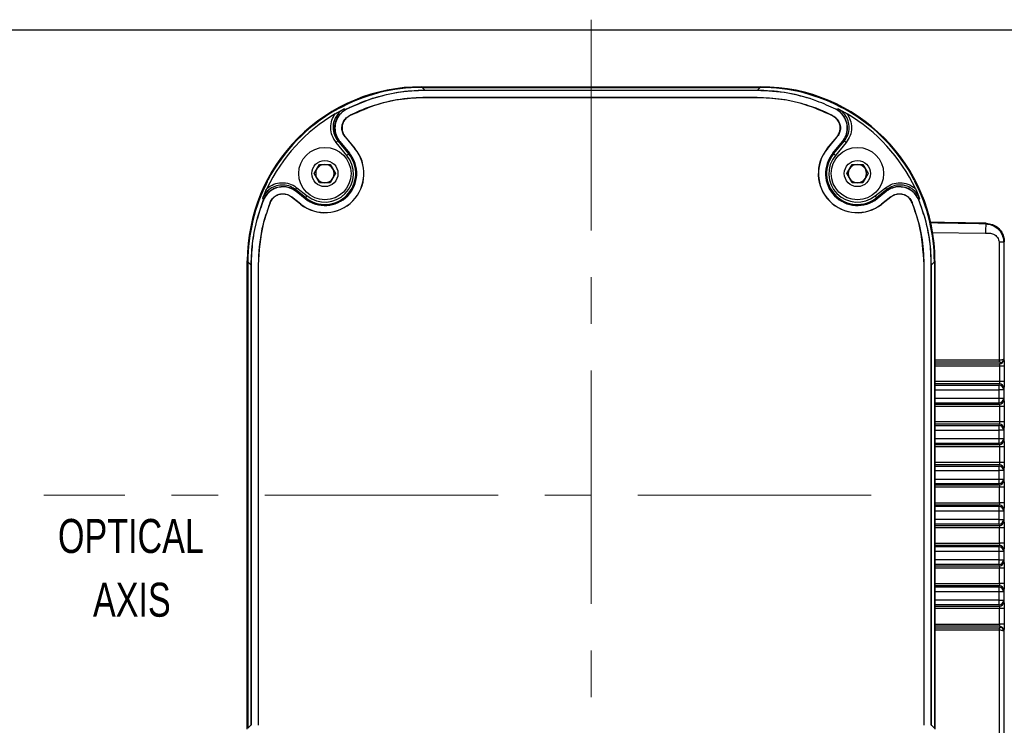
# Model space of a CAD drawing. Header units: millimetres. Extents: x 10 to 272, y 8 to 208.
# Tile 43 of 55: x 56 to 110, y 170 to 208. Entities that reach past the tile are written whole.
import ezdxf

# ---------------------------------------------------------------- set-up
doc = ezdxf.new("R2010")
doc.units = ezdxf.units.MM
doc.linetypes.add('CENTERX2', pattern=[20.32, 12.7, -2.54, 2.54, -2.54])
doc.styles.add('SLDTEXTSTYLE0', font='TXT', dxfattribs={"width": 0.75})
doc.styles.add('SLDTEXTSTYLE1', font='TXT', dxfattribs={"width": 0.605})
doc.dimstyles.new('SLDDIMSTYLE1', dxfattribs={"dimtxt": 2.054655, "dimasz": 3, "dimexe": 0, "dimexo": 0.0625, "dimgap": 0.513664, "dimtad": 0, "dimtih": 1, "dimtoh": 1, "dimlfac": 2, "dimrnd": 1e-09, "dimzin": 12, "dimdsep": 46, "dimtxsty": 'SLDTEXTSTYLE1', "dimsah": 1, "dimcen": 0.09, "dimadec": 0, "dimazin": 3, "dimtfac": 1, "dimtofl": 0, "dimtmove": 0, "dimatfit": 3, "dimfxl": 1, "dimfrac": 2, "dimtolj": 1, "dimtzin": 12, "dimarcsym": 0})

# ---------------------------------------------------------------- blocks, each defined once
blk = doc.blocks.new('SW_NOTE_5')
at = {"color": 0, "linetype": 'Continuous', "lineweight": 0, "char_height": 1.8521, "attachment_point": 2, "style": 'SLDTEXTSTYLE0'}
for s, insert in [('OPTICAL', (5.006, 2.387)), ('AXIS', (5.056, -1.082))]:
    blk.add_mtext(s, dxfattribs=dict(at, insert=insert))
blk = doc.blocks.new('_D_11')
at = {"color": 7, "linetype": 'Continuous', "lineweight": 18}
for p, q in [((55.621, 182.37), (45.602, 182.37)), ((47.102, 182.37), (47.102, 173.712)), ((47.886, 173.242), (47.181, 173.242)), ((47.181, 173.242), (47.181, 170.087)), ((53.374, 173.242), (54.08, 173.242)), ((54.08, 173.242), (54.08, 170.087)), ((47.181, 170.087), (47.886, 170.087)), ((54.08, 170.087), (53.374, 170.087)), ((47.102, 160.147), (47.102, 169.616)), ((76.169, 160.147), (45.602, 160.147))]:
    blk.add_line(p, q, dxfattribs=at)
for points in [[(47.102, 182.37), (46.594, 179.37), (47.61, 179.37)], [(47.102, 160.147), (47.61, 163.147), (46.594, 163.147)]]:
    blk.add_solid(points, dxfattribs=at)
at = {"color": 7, "linetype": 'Continuous', "lineweight": 18, "char_height": 2.1167, "attachment_point": 1, "style": 'SLDTEXTSTYLE1'}
for s, insert in [('44.45', (39.42, 172.815)), ('1.75', (47.886, 172.815))]:
    blk.add_mtext(s, dxfattribs=dict(at, insert=insert))

msp = doc.modelspace()

# ---------------------------------------------------------------- linework, layer by layer
at = {"color": 7, "linetype": 'CENTERX2', "lineweight": 18}
for p, q in [((87.4138, 156.1328), (87.4138, 208.2466)), ((102.6693, 182.3704), (57.621, 182.3704))]:
    msp.add_line(p, q, dxfattribs=at)
at = {"color": 7, "linetype": 'Continuous', "lineweight": 25}
for p, q in [((10.0878, 207.6921), (270.0878, 207.6921)), ((78.1693, 204.5942), (96.6693, 204.5942)), ((78.2222, 204.5617), (78.3837, 204.4002)), ((78.2222, 204.5617), (96.6163, 204.5617)), ((78.3837, 204.3932), (78.3837, 204.4002)), ((96.4548, 204.4002), (78.3837, 204.4002)), ((96.4548, 204.3932), (78.3837, 204.3932)), ((96.4548, 204.4002), (96.6163, 204.5617)), ((96.4548, 204.3932), (96.4548, 204.4002)), ((75.4903, 203.949), (74.0867, 203.3729)), ((78.3837, 204.0072), (78.3837, 204.0002)), ((96.4548, 204.0072), (78.3837, 204.0072)), ((96.4548, 204.0002), (78.3837, 204.0002)), ((96.4548, 204.0072), (96.4548, 204.0002)), ((73.5254, 203.3331), (73.6115, 203.3678)), ((73.9887, 203.3996), (74.0858, 203.3721)), ((74.0858, 203.3721), (74.0867, 203.3729)), ((100.7518, 203.3729), (100.7527, 203.3721)), ((100.7527, 203.3721), (100.8499, 203.3996)), ((101.227, 203.3678), (101.3131, 203.3331)), ((73.7211, 201.6143), (73.6301, 201.6445)), ((73.6301, 201.6445), (74.2123, 200.9418)), ((73.7216, 201.6137), (73.7211, 201.6143)), ((74.2514, 200.9742), (73.7216, 201.6137)), ((73.7325, 201.6114), (74.2568, 200.9787)), ((74.0185, 201.8713), (74.554, 201.225)), ((74.0295, 201.869), (74.5594, 201.2294)), ((100.2791, 201.2294), (100.8093, 201.8693)), ((100.2845, 201.225), (100.8203, 201.8716)), ((100.5818, 200.9787), (101.106, 201.6114)), ((101.117, 201.6137), (100.5871, 200.9742)), ((100.6262, 200.9418), (101.2085, 201.6445)), ((101.1175, 201.6143), (101.117, 201.6137)), ((101.2085, 201.6445), (101.1175, 201.6143)), ((74.1161, 200.8621), (73.5339, 201.5648)), ((74.554, 201.225), (74.5594, 201.2294)), ((100.2845, 201.225), (100.2791, 201.2294)), ((101.3047, 201.5648), (100.7224, 200.8621)), ((74.2514, 200.9742), (74.2123, 200.9418)), ((74.2568, 200.9787), (74.2514, 200.9742)), ((100.5818, 200.9787), (100.5871, 200.9742)), ((100.6262, 200.9418), (100.5871, 200.9742)), ((72.3419, 199.8704), (72.6306, 200.3704)), ((72.6306, 200.3704), (73.2079, 200.3704)), ((73.2079, 200.3704), (73.4966, 199.8704)), ((101.3419, 199.8704), (101.6306, 200.3704)), ((101.6306, 200.3704), (102.2079, 200.3704)), ((102.2079, 200.3704), (102.4966, 199.8704)), ((69.7854, 199.4233), (69.8205, 199.5159)), ((72.6306, 199.3704), (72.3419, 199.8704)), ((73.4966, 199.8704), (73.2079, 199.3704)), ((101.6306, 199.3704), (101.3419, 199.8704)), ((102.4966, 199.8704), (102.2079, 199.3704)), ((105.0181, 199.5159), (105.0532, 199.4233)), ((71.3144, 198.999), (71.3487, 198.9072)), ((71.8772, 198.5536), (71.3144, 198.999)), ((71.3919, 199.097), (71.9548, 198.6516)), ((73.2079, 199.3704), (72.6306, 199.3704)), ((102.2079, 199.3704), (101.6306, 199.3704)), ((102.8838, 198.6516), (103.4466, 199.097)), ((103.5241, 198.999), (102.9613, 198.5536)), ((103.4899, 198.9072), (103.5241, 198.999)), ((69.568, 198.4319), (69.233, 197.4377)), ((69.5686, 198.433), (69.5365, 198.5309)), ((69.568, 198.4319), (69.5686, 198.433)), ((71.6018, 198.2056), (71.0978, 198.6045)), ((71.5975, 198.2001), (71.1008, 198.5932)), ((71.3487, 198.9072), (71.3493, 198.9067)), ((71.3493, 198.9067), (71.8457, 198.5138)), ((71.8414, 198.5083), (71.3523, 198.8954)), ((71.8414, 198.5083), (71.8457, 198.5138)), ((71.8772, 198.5536), (71.8457, 198.5138)), ((102.9928, 198.5138), (102.9613, 198.5536)), ((102.9928, 198.5138), (103.4893, 198.9067)), ((102.9971, 198.5083), (102.9928, 198.5138)), ((103.4863, 198.8954), (102.9971, 198.5083)), ((103.7406, 198.6043), (103.2367, 198.2056)), ((103.7375, 198.5931), (103.241, 198.2001)), ((103.4893, 198.9067), (103.4899, 198.9072)), ((105.302, 198.5309), (105.27, 198.433)), ((105.27, 198.433), (105.2706, 198.4319)), ((105.6056, 197.4377), (105.2706, 198.4319)), ((71.6018, 198.2056), (71.5975, 198.2001)), ((103.2367, 198.2056), (103.241, 198.2001)), ((108.938, 197.1625), (108.9078, 197.133)), ((105.9799, 196.6644), (108.8986, 196.6332)), ((109.6349, 196.1291), (109.6349, 189.7254)), ((109.8849, 196.1291), (109.6349, 196.1291)), ((109.9193, 196.1629), (109.8849, 196.1291)), ((109.8849, 196.1291), (109.8849, 189.7647)), ((68.6955, 169.6204), (68.6955, 195.1204)), ((68.8895, 194.906), (68.728, 195.0675)), ((68.728, 195.0675), (68.728, 169.6734)), ((68.8965, 194.906), (68.8895, 194.906)), ((68.8895, 194.906), (68.8895, 169.8349)), ((68.8965, 194.906), (68.8965, 169.8349)), ((69.2825, 194.906), (69.2895, 194.906)), ((69.2825, 194.906), (69.2825, 169.8349)), ((69.2895, 194.906), (69.2895, 169.8349)), ((105.556, 194.906), (105.549, 194.906)), ((105.549, 169.8349), (105.549, 194.906)), ((105.556, 169.8349), (105.556, 194.906)), ((105.9421, 194.906), (105.949, 194.906)), ((105.9421, 169.8349), (105.9421, 194.906)), ((106.1105, 195.0675), (105.949, 194.906)), ((105.949, 169.8349), (105.949, 194.906)), ((106.1105, 195.0675), (106.1105, 169.6734)), ((106.1431, 195.1204), (106.1431, 169.6204)), ((106.1431, 189.7254), (109.6349, 189.7254)), ((109.6349, 189.6009), (106.1431, 189.6009)), ((106.1431, 189.518), (109.6495, 189.518)), ((109.6554, 189.3935), (106.1431, 189.3935)), ((109.6349, 189.7254), (109.6349, 189.6009)), ((109.7099, 189.5904), (109.6495, 189.518)), ((109.9054, 189.3935), (109.6554, 189.3935)), ((109.6554, 189.3935), (109.6554, 188.5474)), ((109.8849, 189.7647), (109.8994, 189.7671)), ((109.9054, 189.3935), (109.9054, 188.5474)), ((109.6554, 188.5474), (106.1431, 188.5474)), ((109.6495, 188.4229), (106.1431, 188.4229)), ((106.1431, 188.35), (109.6349, 188.35)), ((109.6349, 188.35), (109.6495, 188.4229)), ((109.6349, 188.101), (109.6349, 188.35)), ((109.9054, 188.5474), (109.6554, 188.5474)), ((106.1431, 188.101), (109.6349, 188.101)), ((109.6349, 187.6399), (109.6349, 188.101)), ((109.8849, 188.101), (109.6349, 188.101)), ((109.8994, 188.1738), (109.8849, 188.101)), ((109.8849, 188.101), (109.8849, 187.6399)), ((106.1431, 187.6399), (109.6349, 187.6399)), ((106.1431, 187.3909), (109.6349, 187.3909)), ((106.1431, 187.318), (109.6495, 187.318)), ((109.6554, 187.1935), (106.1431, 187.1935)), ((109.6349, 187.3909), (109.6349, 187.6399)), ((109.6349, 187.6399), (109.8849, 187.6399)), ((109.6495, 187.318), (109.6349, 187.3909)), ((109.9054, 187.1935), (109.6554, 187.1935)), ((109.6554, 187.1935), (109.6554, 186.3474)), ((109.8849, 187.6399), (109.8994, 187.5671)), ((109.9054, 187.1935), (109.9054, 186.3474)), ((109.6554, 186.3474), (106.1431, 186.3474)), ((109.6495, 186.2229), (106.1431, 186.2229)), ((106.1431, 186.15), (109.6349, 186.15)), ((109.6349, 186.15), (109.6495, 186.2229)), ((109.6349, 185.901), (109.6349, 186.15)), ((109.9054, 186.3474), (109.6554, 186.3474)), ((106.1431, 185.901), (109.6349, 185.901)), ((109.6349, 185.4399), (109.6349, 185.901)), ((109.8849, 185.901), (109.6349, 185.901)), ((109.8994, 185.9738), (109.8849, 185.901)), ((109.8849, 185.901), (109.8849, 185.4399)), ((106.1431, 185.4399), (109.6349, 185.4399)), ((106.1431, 185.1909), (109.6349, 185.1909)), ((106.1431, 185.118), (109.6495, 185.118)), ((109.6554, 184.9935), (106.1431, 184.9935)), ((109.6349, 185.1909), (109.6349, 185.4399)), ((109.6349, 185.4399), (109.8849, 185.4399)), ((109.6495, 185.118), (109.6349, 185.1909)), ((109.9054, 184.9935), (109.6554, 184.9935)), ((109.6554, 184.9935), (109.6554, 184.1474)), ((109.8849, 185.4399), (109.8994, 185.3671)), ((109.9054, 184.9935), (109.9054, 184.1474)), ((109.6554, 184.1474), (106.1431, 184.1474)), ((109.6495, 184.0229), (106.1431, 184.0229)), ((106.1431, 183.95), (109.6349, 183.95)), ((109.6349, 183.95), (109.6495, 184.0229)), ((109.6349, 183.701), (109.6349, 183.95)), ((109.9054, 184.1474), (109.6554, 184.1474)), ((106.1431, 183.701), (109.6349, 183.701)), ((109.6349, 183.2399), (109.6349, 183.701)), ((109.8849, 183.701), (109.6349, 183.701)), ((109.8994, 183.7738), (109.8849, 183.701)), ((109.8849, 183.701), (109.8849, 183.2399)), ((106.1431, 183.2399), (109.6349, 183.2399)), ((106.1431, 182.9909), (109.6349, 182.9909)), ((106.1431, 182.918), (109.6495, 182.918)), ((109.6349, 182.9909), (109.6349, 183.2399)), ((109.6349, 183.2399), (109.8849, 183.2399)), ((109.6495, 182.918), (109.6349, 182.9909)), ((109.8849, 183.2399), (109.8994, 183.1671)), ((109.6554, 182.7935), (106.1431, 182.7935)), ((109.9054, 182.7935), (109.6554, 182.7935)), ((109.6554, 181.9474), (109.6554, 182.7935)), ((109.9054, 182.7935), (109.9054, 181.9474)), ((106.1431, 181.9474), (109.6554, 181.9474)), ((109.6495, 181.8229), (106.1431, 181.8229)), ((109.6349, 181.75), (109.6495, 181.8229)), ((109.9054, 181.9474), (109.6554, 181.9474)), ((109.6349, 181.75), (106.1431, 181.75)), ((109.6349, 181.501), (106.1431, 181.501)), ((109.6349, 181.501), (109.6349, 181.75)), ((109.6349, 181.0399), (109.6349, 181.501)), ((109.8849, 181.501), (109.6349, 181.501)), ((109.8994, 181.5738), (109.8849, 181.501)), ((109.8849, 181.501), (109.8849, 181.0399)), ((109.6349, 181.0399), (106.1431, 181.0399)), ((109.6349, 180.7909), (106.1431, 180.7909)), ((106.1431, 180.718), (109.6495, 180.718)), ((109.6349, 180.7909), (109.6349, 181.0399)), ((109.6349, 181.0399), (109.8849, 181.0399)), ((109.6495, 180.718), (109.6349, 180.7909)), ((109.8849, 181.0399), (109.8994, 180.9671)), ((109.6554, 180.5935), (106.1431, 180.5935)), ((109.9054, 180.5935), (109.6554, 180.5935)), ((109.6554, 179.7474), (109.6554, 180.5935)), ((109.9054, 180.5935), (109.9054, 179.7474)), ((106.1431, 179.7474), (109.6554, 179.7474)), ((109.9054, 179.7474), (109.6554, 179.7474)), ((109.6495, 179.6229), (106.1431, 179.6229)), ((109.6349, 179.55), (106.1431, 179.55)), ((109.6349, 179.301), (106.1431, 179.301)), ((109.6349, 179.55), (109.6495, 179.6229)), ((109.6349, 179.301), (109.6349, 179.55)), ((109.6349, 178.8399), (109.6349, 179.301)), ((109.8849, 179.301), (109.6349, 179.301)), ((109.8994, 179.3738), (109.8849, 179.301)), ((109.8849, 179.301), (109.8849, 178.8399)), ((109.6349, 178.8399), (106.1431, 178.8399)), ((109.6349, 178.5909), (106.1431, 178.5909)), ((109.6349, 178.5909), (109.6349, 178.8399)), ((109.6349, 178.8399), (109.8849, 178.8399)), ((109.6495, 178.518), (109.6349, 178.5909)), ((109.8849, 178.8399), (109.8994, 178.7671)), ((106.1431, 178.518), (109.6495, 178.518)), ((109.6554, 178.3935), (106.1431, 178.3935)), ((109.9054, 178.3935), (109.6554, 178.3935)), ((109.6554, 177.5474), (109.6554, 178.3935)), ((109.9054, 178.3935), (109.9054, 177.5474)), ((106.1431, 177.5474), (109.6554, 177.5474)), ((109.9054, 177.5474), (109.6554, 177.5474)), ((109.6495, 177.4229), (106.1431, 177.4229)), ((109.6349, 177.35), (106.1431, 177.35)), ((109.6349, 177.101), (106.1431, 177.101)), ((109.6349, 177.35), (109.6495, 177.4229)), ((109.6349, 177.101), (109.6349, 177.35)), ((109.6349, 176.6399), (109.6349, 177.101)), ((109.8849, 177.101), (109.6349, 177.101)), ((109.8994, 177.1738), (109.8849, 177.101)), ((109.8849, 177.101), (109.8849, 176.6399)), ((109.6349, 176.6399), (106.1431, 176.6399)), ((109.6349, 176.3909), (109.6349, 176.6399)), ((109.6349, 176.6399), (109.8849, 176.6399)), ((109.8849, 176.6399), (109.8994, 176.5671)), ((109.6349, 176.3909), (106.1431, 176.3909)), ((106.1431, 176.318), (109.6495, 176.318)), ((109.6554, 176.1935), (106.1431, 176.1935)), ((109.6495, 176.318), (109.6349, 176.3909)), ((109.9054, 176.1935), (109.6554, 176.1935)), ((109.6554, 175.3474), (109.6554, 176.1935)), ((109.9054, 176.1935), (109.9054, 175.3474)), ((106.1431, 175.3474), (109.6554, 175.3474)), ((109.9054, 175.3474), (109.6554, 175.3474)), ((109.6495, 175.2229), (106.1431, 175.2229)), ((106.1431, 175.14), (109.6349, 175.14)), ((109.6349, 175.0155), (106.1431, 175.0155)), ((109.6349, 175.14), (109.6349, 175.0155)), ((109.6349, 175.0155), (109.6349, 168.6118)), ((109.6495, 175.2229), (109.7099, 175.1505)), ((109.8849, 174.9761), (109.8849, 168.6118)), ((109.8994, 174.9738), (109.8849, 174.9761)), ((68.728, 169.6734), (68.8895, 169.8349)), ((68.8965, 169.8349), (68.8895, 169.8349)), ((69.2825, 169.8349), (69.2895, 169.8349)), ((105.556, 169.8349), (105.549, 169.8349)), ((105.9421, 169.8349), (105.949, 169.8349)), ((105.949, 169.8349), (106.1105, 169.6734))]:
    msp.add_line(p, q, dxfattribs=at)
at = {"color": 7, "linetype": 'Continuous', "lineweight": 25, "flags": 128}
for points in [[(74.2561, 203.0181), (74.2619, 203.0172), (74.2655, 203.0166), (74.2677, 203.0162)], [(73.6301, 201.6445), (73.6277, 201.6425), (73.6218, 201.6377), (73.6127, 201.6301), (73.6007, 201.6202), (73.5863, 201.6082), (73.5699, 201.5947), (73.5522, 201.58), (73.5339, 201.5648)], [(101.2085, 201.6445), (101.2109, 201.6425), (101.2168, 201.6377), (101.2258, 201.6301), (101.2378, 201.6202), (101.2523, 201.6082), (101.2686, 201.5947), (101.2863, 201.58), (101.3047, 201.5648)], [(74.2123, 200.9418), (74.2099, 200.9398), (74.204, 200.935), (74.195, 200.9274), (74.183, 200.9175), (74.1685, 200.9055), (74.1522, 200.892), (74.1345, 200.8773), (74.1161, 200.8621)], [(100.6262, 200.9418), (100.6287, 200.9398), (100.6345, 200.935), (100.6436, 200.9274), (100.6556, 200.9175), (100.67, 200.9055), (100.6864, 200.892), (100.7041, 200.8773), (100.7224, 200.8621)], [(71.3144, 198.999), (71.3164, 199.0015), (71.3211, 199.0075), (71.3284, 199.0167), (71.3381, 199.0289), (71.3497, 199.0436), (71.3629, 199.0603), (71.3771, 199.0783), (71.3919, 199.097)], [(103.5241, 198.999), (103.5222, 199.0015), (103.5175, 199.0075), (103.5102, 199.0167), (103.5005, 199.0289), (103.4889, 199.0436), (103.4757, 199.0603), (103.4614, 199.0783), (103.4466, 199.097)], [(71.8772, 198.5536), (71.8792, 198.5561), (71.8839, 198.5621), (71.8912, 198.5713), (71.9009, 198.5835), (71.9125, 198.5982), (71.9257, 198.6149), (71.94, 198.6329), (71.9548, 198.6516)], [(102.9613, 198.5536), (102.9594, 198.5561), (102.9546, 198.5621), (102.9473, 198.5713), (102.9377, 198.5835), (102.926, 198.5982), (102.9128, 198.6149), (102.8986, 198.6329), (102.8838, 198.6516)], [(108.9078, 197.133), (108.9076, 197.1219), (108.9071, 197.0925), (108.9062, 197.0458), (108.9051, 196.9836), (108.9037, 196.9082), (108.9021, 196.8225), (108.9004, 196.7296), (108.8986, 196.6332)]]:
    msp.add_lwpolyline(points, dxfattribs=at)
at = {"color": 7, "linetype": 'Continuous', "lineweight": 25}
for centre, radius in [((72.9193, 199.8704), 1.425), ((101.9193, 199.8704), 1.425), ((72.9193, 199.8704), 0.7125), ((101.9193, 199.8704), 0.7125)]:
    msp.add_circle(centre, radius, dxfattribs=at)
for centre, radius, start, end in [((78.1693, 195.1204), 9.4738, 90, 180.00001), ((78.2215, 195.0642), 9.4975, 89.9959, 119.03815), ((96.617, 195.0642), 9.4975, 60.96185, 90.0041), ((96.6693, 195.1204), 9.4738, 359.99999, 89.99999), ((78.2091, 195.0806), 9.489, 119.57677, 152.1332), ((96.6295, 195.0806), 9.489, 27.8668, 60.42321), ((78.3244, 194.9653), 9.4891, 120.67375, 154.4449), ((96.5141, 194.9653), 9.4891, 25.55509, 59.32624), ((72.9193, 199.8704), 2.13, 231.64415, 39.64418), ((72.9193, 199.8704), 2.123, 231.64417, 39.64419), ((101.9193, 199.8704), 2.13, 140.35578, 308.35585), ((101.9193, 199.8704), 2.123, 140.3558, 308.35583), ((72.9193, 199.8704), 1.737, 231.64415, 39.64418), ((72.9193, 199.8704), 1.73, 231.64417, 39.64422), ((72.9193, 199.8704), 1.6792, 231.64414, 39.64418), ((72.9193, 199.8704), 1.5543, 231.64417, 39.6442), ((101.9193, 199.8704), 1.737, 140.35583, 308.35583), ((101.9193, 199.8704), 1.73, 140.35581, 308.35578), ((101.9193, 199.8704), 1.6792, 140.3558, 308.35586), ((101.9193, 199.8704), 1.5543, 140.35579, 308.35583), ((72.9193, 199.8704), 0.5, 150.00048, 209.99952), ((72.9193, 199.8704), 0.5, 89.99962, 150.0001), ((72.9193, 199.8704), 0.5, 29.9999, 90.00038), ((72.9193, 199.8704), 0.5, 330.00048, 29.99952), ((101.9193, 199.8704), 0.5, 150.00008, 209.99992), ((101.9193, 199.8704), 0.5, 89.99972, 150.0001), ((101.9193, 199.8704), 0.5, 29.9999, 90.00038), ((101.9193, 199.8704), 0.5, 330.00008, 29.99992), ((72.9193, 199.8704), 0.5, 209.9999, 270.00038), ((72.9193, 199.8704), 0.5, 269.99962, 330.0001), ((101.9193, 199.8704), 0.5, 209.9999, 270.00028), ((101.9193, 199.8704), 0.5, 269.99962, 330.0001), ((78.226, 195.0681), 9.498, 152.70708, 180.00367), ((96.6126, 195.0681), 9.498, 359.99633, 27.29292), ((99.6626, -302.9342), 500.1827, 88.937453, 89.284364), ((99.6696, -302.4774), 499.6958, 88.940679, 89.283694), ((109.6495, 189.768), 0.25, 269.99772, 359.79269), ((109.7099, 189.7654), 0.175, 269.99796, 359.79229), ((109.6349, 188.1), 0.25, 0.20738, 90.00264), ((109.6495, 188.1729), 0.25, 0.2072, 90.00239), ((109.6349, 187.6408), 0.25, 269.99747, 359.79251), ((109.6495, 187.568), 0.25, 269.99772, 359.79269), ((109.6349, 185.9), 0.25, 0.20738, 90.00264), ((109.6495, 185.9729), 0.25, 0.20722, 90.00237), ((109.6349, 185.4408), 0.25, 269.99739, 359.7926), ((109.6495, 185.368), 0.25, 269.99766, 359.79275), ((109.6349, 183.7), 0.25, 0.20743, 90.00261), ((109.6495, 183.7729), 0.25, 0.20723, 90.00236), ((109.6349, 183.2408), 0.25, 269.99742, 359.79257), ((109.6495, 183.168), 0.25, 269.99765, 359.79275), ((109.6495, 181.5729), 0.25, 0.20725, 90.00235), ((109.6349, 181.5), 0.25, 0.20743, 90.00258), ((109.6349, 181.0408), 0.25, 269.99739, 359.79257), ((109.6495, 180.968), 0.25, 269.99764, 359.79277), ((109.6349, 179.3), 0.25, 0.2074, 90.00261), ((109.6495, 179.3729), 0.25, 0.20725, 90.00234), ((109.6349, 178.8408), 0.25, 269.99736, 359.79262), ((109.6495, 178.768), 0.25, 269.99763, 359.79278), ((109.6349, 177.1), 0.25, 0.20749, 90.00253), ((109.6495, 177.1729), 0.25, 0.20731, 90.00228), ((109.6349, 176.6408), 0.25, 269.99736, 359.79262), ((109.6495, 176.568), 0.25, 269.99761, 359.7928), ((109.6495, 174.9729), 0.25, 0.20731, 90.00228), ((109.7099, 174.9755), 0.175, 0.20771, 90.00204)]:
    msp.add_arc(centre, radius, start, end, dxfattribs=at)
for points, knots in [([(78.3837, 204.3932), (78.0632, 204.3835), (77.2164, 204.3577), (75.8424, 204.0907), (74.7468, 203.6916), (74.1786, 203.4104), (74.0988, 203.371)], [0, 0, 0, 0, 0.2164612, 0.5717703, 0.9399175, 1, 1, 1, 1]), ([(78.3837, 204.4002), (77.8835, 204.3803), (76.9014, 204.3413), (75.9547, 204.0781), (75.4903, 203.949)], [0, 0, 0, 0, 0.5094405, 1, 1, 1, 1]), ([(99.3482, 203.949), (98.8838, 204.0781), (97.9371, 204.3413), (96.9551, 204.3803), (96.4548, 204.4002)], [0, 0, 0, 0, 0.49055928, 1, 1, 1, 1]), ([(100.7397, 203.371), (100.4011, 203.5272), (99.5672, 203.9118), (98.1255, 204.3048), (97.0174, 204.3634), (96.4548, 204.3932)], [0, 0, 0, 0, 0.25181843, 0.6201375, 1, 1, 1, 1]), ([(78.3837, 204.0072), (78.055, 203.9969), (77.2228, 203.9707), (75.962, 203.7144), (74.9234, 203.345), (74.389, 203.0832), (74.2561, 203.0181)], [0, 0, 0, 0, 0.2302474, 0.5830293, 0.8962901, 1, 1, 1, 1]), ([(78.3837, 204.0002), (77.9519, 203.9819), (77.0883, 203.9454), (75.6884, 203.6424), (74.7802, 203.2421), (74.2677, 203.0162)], [0, 0, 0, 0, 0.303621, 0.6070932, 1, 1, 1, 1]), ([(100.5831, 203.0183), (100.5658, 203.027), (100.0998, 203.2631), (99.1942, 203.6214), (97.8177, 203.948), (96.9125, 203.9873), (96.4548, 204.0072)], [0, 0, 0, 0, 0.0135481, 0.3661863, 0.6795638, 1, 1, 1, 1]), ([(100.5714, 203.0163), (100.0637, 203.2403), (99.1576, 203.6401), (97.7577, 203.944), (96.889, 203.9815), (96.4548, 204.0002)], [0, 0, 0, 0, 0.3892879, 0.6947976, 1, 1, 1, 1]), ([(73.9887, 203.3996), (73.955, 203.381), (73.8088, 203.3), (73.5879, 203.0935), (73.4023, 202.7474), (73.3444, 202.3595), (73.4115, 201.9679), (73.5572, 201.7523), (73.6301, 201.6445)], [0, 0, 0, 0, 0.0565301, 0.2449562, 0.4333703, 0.6220401, 0.8110118, 1, 1, 1, 1]), ([(73.7211, 201.6143), (73.6899, 201.6552), (73.5809, 201.7988), (73.4643, 202.0927), (73.4437, 202.4847), (73.555, 202.8625), (73.7646, 203.1528), (73.9614, 203.3057), (74.0652, 203.3611), (74.0858, 203.3721)], [0, 0, 0, 0, 0.0751839, 0.2633426, 0.4515448, 0.6397731, 0.8279809, 0.9657973, 1, 1, 1, 1]), ([(74.0988, 203.371), (73.9892, 203.3012), (73.7699, 203.1618), (73.5523, 202.8296), (73.4505, 202.4508), (73.4822, 202.0589), (73.6033, 201.7784), (73.7073, 201.644), (73.7325, 201.6114)], [0, 0, 0, 0, 0.1880005, 0.3760029, 0.5639585, 0.7518812, 0.9398198, 1, 1, 1, 1]), ([(73.4835, 203.1267), (73.5557, 203.1684), (73.7201, 203.2633), (73.8904, 203.3509), (73.9872, 203.3989), (73.9887, 203.3996)], [0, 0, 0, 0, 0.4354235, 0.9914764, 1, 1, 1, 1]), ([(74.0868, 203.3727), (74.0888, 203.3724), (74.0919, 203.372), (74.0959, 203.3714), (74.0979, 203.3711), (74.0988, 203.371)], [0, 0, 0, 0, 0.4998373, 0.7723045, 1, 1, 1, 1]), ([(100.7397, 203.371), (100.7417, 203.3713), (100.744, 203.3716), (100.7475, 203.3721), (100.7495, 203.3724), (100.7513, 203.3726), (100.7517, 203.3727)], [0, 0, 0, 0, 0.5000868, 0.5642738, 0.8821195, 1, 1, 1, 1]), ([(101.106, 201.6114), (101.1787, 201.7191), (101.3242, 201.9345), (101.3911, 202.3259), (101.3333, 202.7138), (101.1479, 203.0605), (100.9249, 203.2694), (100.7759, 203.3512), (100.7397, 203.371)], [0, 0, 0, 0, 0.1879999, 0.3760022, 0.5639574, 0.7518808, 0.9398192, 1, 1, 1, 1]), ([(101.1175, 201.6143), (101.142, 201.6459), (101.2452, 201.7794), (101.3662, 202.0586), (101.3986, 202.4504), (101.2976, 202.8294), (101.0809, 203.162), (100.8621, 203.3021), (100.7527, 203.3721)], [0, 0, 0, 0, 0.0585442, 0.2467959, 0.4350905, 0.6234134, 0.8117343, 1, 1, 1, 1]), ([(100.8499, 203.3996), (100.8513, 203.3989), (100.9481, 203.3509), (101.1184, 203.2633), (101.2828, 203.1684), (101.355, 203.1267)], [0, 0, 0, 0, 0.0085222, 0.5645765, 1, 1, 1, 1]), ([(101.2085, 201.6445), (101.2813, 201.7523), (101.427, 201.9679), (101.4941, 202.3595), (101.4362, 202.7474), (101.2507, 203.0935), (101.0297, 203.3), (100.8836, 203.381), (100.8499, 203.3996)], [0, 0, 0, 0, 0.1889882, 0.3779599, 0.5666297, 0.7550438, 0.9434699, 1, 1, 1, 1]), ([(73.5339, 201.5648), (73.453, 201.6844), (73.2914, 201.9235), (73.2187, 202.3565), (73.2751, 202.7783), (73.4162, 203.0142), (73.4835, 203.1267)], [0, 0, 0, 0, 0.2558534, 0.5117233, 0.7672087, 1, 1, 1, 1]), ([(74.0185, 201.8713), (73.9711, 201.9415), (73.8763, 202.082), (73.8326, 202.3373), (73.8703, 202.5903), (73.9912, 202.8164), (74.1363, 202.9522), (74.233, 203.0054), (74.2561, 203.0181)], [0, 0, 0, 0, 0.18821476, 0.37643271, 0.56460238, 0.75273976, 0.94089357, 1, 1, 1, 1]), ([(74.2677, 203.0162), (74.1962, 202.9707), (74.0533, 202.8796), (73.9116, 202.6628), (73.8455, 202.4157), (73.8664, 202.1601), (73.9454, 201.9775), (74.0132, 201.8901), (74.0295, 201.869)], [0, 0, 0, 0, 0.1881041, 0.3762101, 0.5642709, 0.752299, 0.9403422, 1, 1, 1, 1]), ([(100.5714, 203.0164), (100.5734, 203.0167), (100.5755, 203.017), (100.5789, 203.0176), (100.5808, 203.0179), (100.5826, 203.0182), (100.5831, 203.0183)], [0, 0, 0, 0, 0.5000906, 0.5445464, 0.8774735, 1, 1, 1, 1]), ([(100.8093, 201.8693), (100.8567, 201.9395), (100.9516, 202.08), (100.9953, 202.3353), (100.9576, 202.5883), (100.8366, 202.8144), (100.6915, 202.9504), (100.5947, 203.0036), (100.5714, 203.0164)], [0, 0, 0, 0, 0.18815685, 0.37631674, 0.5644284, 0.75250822, 0.94060413, 1, 1, 1, 1]), ([(100.5831, 203.0183), (100.6545, 202.9726), (100.7973, 202.8813), (100.9386, 202.6643), (101.0044, 202.4171), (100.9831, 202.1616), (100.9039, 201.9794), (100.8363, 201.8923), (100.8203, 201.8716)], [0, 0, 0, 0, 0.1882679, 0.3765379, 0.5647612, 0.7529526, 0.9411589, 1, 1, 1, 1]), ([(101.355, 203.1267), (101.4223, 203.0142), (101.5635, 202.7783), (101.6198, 202.3565), (101.5471, 201.9235), (101.3855, 201.6844), (101.3047, 201.5648)], [0, 0, 0, 0, 0.232791, 0.4882764, 0.7441463, 1, 1, 1, 1]), ([(73.7325, 201.6114), (73.7317, 201.6116), (73.7296, 201.612), (73.7264, 201.6126), (73.7236, 201.6132), (73.722, 201.6136), (73.7216, 201.6137)], [0, 0, 0, 0, 0.2277085, 0.5642087, 0.8821966, 1, 1, 1, 1]), ([(74.0295, 201.869), (74.0288, 201.8691), (74.0268, 201.8696), (74.0236, 201.8702), (74.0206, 201.8708), (74.019, 201.8712), (74.0185, 201.8713)], [0, 0, 0, 0, 0.1925907, 0.5445786, 0.87752, 1, 1, 1, 1]), ([(100.8203, 201.8716), (100.8198, 201.8715), (100.8182, 201.8711), (100.8152, 201.8705), (100.812, 201.8699), (100.81, 201.8694), (100.8093, 201.8693)], [0, 0, 0, 0, 0.1225182, 0.4554483, 0.8074307, 1, 1, 1, 1]), ([(101.117, 201.6137), (101.1165, 201.6136), (101.1149, 201.6132), (101.1121, 201.6127), (101.1089, 201.612), (101.1068, 201.6116), (101.106, 201.6114)], [0, 0, 0, 0, 0.1179187, 0.4357913, 0.7724069, 1, 1, 1, 1]), ([(71.3144, 198.999), (71.2809, 199.0238), (71.1436, 199.1252), (70.8592, 199.2402), (70.4668, 199.2623), (70.0888, 199.1521), (69.7701, 198.9234), (69.6047, 198.6903), (69.5453, 198.5515), (69.5365, 198.5309)], [0, 0, 0, 0, 0.0589464, 0.2411548, 0.423347, 0.6050811, 0.7866264, 0.9682642, 1, 1, 1, 1]), ([(69.5365, 198.5309), (69.5371, 198.5324), (69.5764, 198.6332), (69.6486, 198.8108), (69.7285, 198.9831), (69.7636, 199.0587)], [0, 0, 0, 0, 0.0085164, 0.5649228, 1, 1, 1, 1]), ([(71.3487, 198.9072), (71.2951, 198.9451), (71.1364, 199.0576), (70.8221, 199.1606), (70.4292, 199.1583), (70.0607, 199.0239), (69.7486, 198.7786), (69.6286, 198.5481), (69.5686, 198.433)], [0, 0, 0, 0, 0.0923676, 0.2738643, 0.4553999, 0.6369608, 0.818513, 1, 1, 1, 1]), ([(71.3523, 198.8954), (71.243, 198.9657), (71.0243, 199.1063), (70.6315, 199.1644), (70.2449, 199.0979), (69.9028, 198.9046), (69.6805, 198.6579), (69.5986, 198.4801), (69.5706, 198.4194)], [0, 0, 0, 0, 0.181258, 0.3625183, 0.5437275, 0.7248982, 0.9060802, 1, 1, 1, 1]), ([(69.7636, 199.0587), (69.854, 199.126), (70.0595, 199.2788), (70.4533, 199.3875), (70.887, 199.3645), (71.2025, 199.2368), (71.3547, 199.1245), (71.3919, 199.097)], [0, 0, 0, 0, 0.1910971, 0.434077, 0.6776532, 0.921214, 1, 1, 1, 1]), ([(103.4466, 199.097), (103.568, 199.1751), (103.8108, 199.3314), (104.2452, 199.3942), (104.6945, 199.3244), (104.9439, 199.1502), (105.0749, 199.0587)], [0, 0, 0, 0, 0.2437297, 0.4874751, 0.7308358, 1, 1, 1, 1]), ([(105.2679, 198.4194), (105.2082, 198.5348), (105.0889, 198.7657), (104.7774, 199.012), (104.4091, 199.1472), (104.0162, 199.1502), (103.7005, 199.0474), (103.5408, 198.9341), (103.4863, 198.8954)], [0, 0, 0, 0, 0.1812577, 0.362518, 0.5437273, 0.7248984, 0.9060803, 1, 1, 1, 1]), ([(105.27, 198.433), (105.2424, 198.4924), (105.1607, 198.6689), (104.9394, 198.9146), (104.5974, 199.1082), (104.2108, 199.175), (103.818, 199.1175), (103.5992, 198.9773), (103.4899, 198.9072)], [0, 0, 0, 0, 0.0922948, 0.2737956, 0.455349, 0.6369311, 0.8184962, 1, 1, 1, 1]), ([(105.302, 198.5309), (105.2749, 198.5891), (105.1935, 198.764), (104.9735, 199.0086), (104.632, 199.202), (104.2455, 199.2686), (103.8524, 199.2103), (103.6335, 199.0694), (103.5241, 198.999)], [0, 0, 0, 0, 0.0906199, 0.2722102, 0.4538001, 0.6356566, 0.8178198, 1, 1, 1, 1]), ([(105.0749, 199.0587), (105.11, 198.9831), (105.19, 198.8108), (105.2621, 198.6332), (105.3014, 198.5324), (105.302, 198.5309)], [0, 0, 0, 0, 0.4350772, 0.9914836, 1, 1, 1, 1]), ([(69.5706, 198.4194), (69.4546, 198.098), (69.1944, 197.3769), (68.9493, 196.1962), (68.9142, 195.3387), (68.8965, 194.906)], [0, 0, 0, 0, 0.2848952, 0.639157, 1, 1, 1, 1]), ([(69.5706, 198.4194), (69.5702, 198.4215), (69.5697, 198.4239), (69.569, 198.4276), (69.5685, 198.4297), (69.5682, 198.4314), (69.5681, 198.4319)], [0, 0, 0, 0, 0.5001869, 0.5726825, 0.8895932, 1, 1, 1, 1]), ([(69.9365, 198.2957), (69.9756, 198.3708), (70.0538, 198.5212), (70.2573, 198.6814), (70.4977, 198.769), (70.7539, 198.7704), (70.9591, 198.703), (71.0627, 198.6294), (71.0978, 198.6045)], [0, 0, 0, 0, 0.1814809, 0.3629629, 0.5443937, 0.7257872, 0.9071911, 1, 1, 1, 1]), ([(71.1008, 198.5932), (71.0295, 198.6391), (70.8869, 198.7307), (70.6307, 198.7686), (70.3786, 198.7253), (70.1555, 198.5992), (70.0107, 198.4386), (69.9573, 198.3229), (69.9392, 198.2836)], [0, 0, 0, 0, 0.1813704, 0.3627416, 0.5440625, 0.7253461, 0.9066389, 1, 1, 1, 1]), ([(71.0978, 198.6045), (71.0979, 198.6041), (71.0984, 198.6024), (71.0992, 198.5994), (71.1, 198.596), (71.1006, 198.594), (71.1008, 198.5932)], [0, 0, 0, 0, 0.1165769, 0.4494717, 0.802142, 1, 1, 1, 1]), ([(71.3493, 198.9067), (71.3494, 198.9063), (71.3498, 198.9047), (71.3506, 198.9018), (71.3515, 198.8985), (71.352, 198.8963), (71.3523, 198.8954)], [0, 0, 0, 0, 0.11039208, 0.42725953, 0.76377711, 1, 1, 1, 1]), ([(103.4863, 198.8954), (103.4865, 198.8963), (103.4871, 198.8985), (103.488, 198.9018), (103.4888, 198.9047), (103.4892, 198.9063), (103.4893, 198.9067)], [0, 0, 0, 0, 0.2362229, 0.5727405, 0.889762, 1, 1, 1, 1]), ([(104.8992, 198.2833), (104.8602, 198.3586), (104.7822, 198.5091), (104.5789, 198.6695), (104.3386, 198.7574), (104.0824, 198.7591), (103.8768, 198.6919), (103.7729, 198.6181), (103.7375, 198.5931)], [0, 0, 0, 0, 0.1813541, 0.362712, 0.5440173, 0.7252863, 0.9065652, 1, 1, 1, 1]), ([(103.7375, 198.5931), (103.7377, 198.5938), (103.7383, 198.5959), (103.7392, 198.5992), (103.74, 198.6022), (103.7404, 198.6039), (103.7406, 198.6043)], [0, 0, 0, 0, 0.1977864, 0.5506387, 0.8834411, 1, 1, 1, 1]), ([(103.7406, 198.6043), (103.8118, 198.6502), (103.9544, 198.7419), (104.2106, 198.7798), (104.4628, 198.7364), (104.6859, 198.6103), (104.8305, 198.4499), (104.8838, 198.3345), (104.9019, 198.2954)], [0, 0, 0, 0, 0.1814648, 0.3629303, 0.5443455, 0.7257234, 0.9071106, 1, 1, 1, 1]), ([(105.2705, 198.4319), (105.27, 198.4298), (105.2694, 198.4266), (105.2686, 198.4225), (105.2681, 198.4204), (105.2679, 198.4194)], [0, 0, 0, 0, 0.499813, 0.7637863, 1, 1, 1, 1]), ([(105.9421, 194.906), (105.932, 195.2264), (105.9054, 196.072), (105.6847, 197.2602), (105.3874, 198.0871), (105.2679, 198.4194)], [0, 0, 0, 0, 0.2673292, 0.7055819, 1, 1, 1, 1]), ([(69.9365, 198.2957), (69.7685, 197.8197), (69.3819, 196.7246), (69.3184, 195.5629), (69.2825, 194.906)], [0, 0, 0, 0, 0.4345538, 1, 1, 1, 1]), ([(69.9392, 198.2836), (69.8001, 197.8978), (69.4082, 196.8107), (69.336, 195.6529), (69.2895, 194.906)], [0, 0, 0, 0, 0.35490577, 1, 1, 1, 1]), ([(69.9392, 198.2836), (69.9387, 198.2856), (69.9382, 198.2878), (69.9374, 198.2914), (69.937, 198.2934), (69.9366, 198.2952), (69.9365, 198.2957)], [0, 0, 0, 0, 0.50016345, 0.55064722, 0.88360463, 1, 1, 1, 1]), ([(104.9019, 198.2954), (104.9015, 198.2934), (104.9007, 198.2901), (104.8998, 198.2861), (104.8994, 198.2841), (104.8992, 198.2833)], [0, 0, 0, 0, 0.49989358, 0.80213169, 1, 1, 1, 1]), ([(105.549, 194.906), (105.5032, 195.6476), (105.4316, 196.8054), (105.0401, 197.8926), (104.8994, 198.2834)], [0, 0, 0, 0, 0.6405996, 1, 1, 1, 1]), ([(105.556, 194.906), (105.5452, 195.2345), (105.5178, 196.0667), (105.2956, 197.2115), (105.0127, 197.9903), (104.9019, 198.2954)], [0, 0, 0, 0, 0.284005, 0.7195117, 1, 1, 1, 1]), ([(69.233, 197.4377), (69.1345, 197.0288), (68.934, 196.1966), (68.9045, 195.3411), (68.8895, 194.906)], [0, 0, 0, 0, 0.4914236, 1, 1, 1, 1]), ([(105.949, 194.906), (105.934, 195.3411), (105.9045, 196.1966), (105.7041, 197.0288), (105.6056, 197.4377)], [0, 0, 0, 0, 0.5085764, 1, 1, 1, 1]), ([(108.9078, 197.133), (108.9731, 197.1279), (109.1036, 197.1178), (109.3514, 197.0345), (109.6229, 196.8461), (109.7995, 196.5684), (109.8742, 196.3215), (109.8813, 196.1932), (109.8849, 196.1291)], [0, 0, 0, 0, 0.1267079, 0.2529583, 0.5031773, 0.7514616, 0.8758628, 1, 1, 1, 1]), ([(108.938, 197.1625), (109.0502, 197.1494), (109.2745, 197.1231), (109.5709, 196.9452), (109.7923, 196.6874), (109.9043, 196.4099), (109.9152, 196.2304), (109.9193, 196.1629)], [0, 0, 0, 0, 0.2172714, 0.4345434, 0.6517804, 0.8690039, 1, 1, 1, 1]), ([(108.8986, 196.6332), (108.967, 196.6335), (109.1154, 196.6343), (109.3074, 196.5901), (109.4537, 196.4993), (109.5503, 196.3993), (109.62, 196.2725), (109.6299, 196.177), (109.6349, 196.1291)], [0, 0, 0, 0, 0.205002, 0.4440768, 0.5770385, 0.7150356, 0.8569834, 1, 1, 1, 1]), ([(109.6349, 189.7254), (109.6653, 189.7268), (109.723, 189.7295), (109.792, 189.7424), (109.838, 189.7529), (109.8625, 189.7588), (109.8763, 189.7635), (109.8833, 189.7645), (109.8849, 189.7647)], [0, 0, 0, 0, 0.3589048, 0.6824691, 0.8284641, 0.9165481, 0.9810069, 1, 1, 1, 1]), ([(109.7099, 189.5904), (109.7105, 189.5913), (109.7116, 189.5929), (109.7085, 189.596), (109.7021, 189.5965), (109.6914, 189.5986), (109.676, 189.5996), (109.6566, 189.6007), (109.6425, 189.6008), (109.6349, 189.6009)], [0, 0, 0, 0, 0.0360329, 0.0614092, 0.1400812, 0.2732695, 0.4707533, 0.716395, 1, 1, 1, 1]), ([(109.6495, 189.518), (109.65, 189.5162), (109.6515, 189.5109), (109.6526, 189.4946), (109.6542, 189.4675), (109.6552, 189.4314), (109.6554, 189.406), (109.6554, 189.3935)], [0, 0, 0, 0, 0.0455851, 0.13227876, 0.39030018, 0.6988822, 1, 1, 1, 1]), ([(109.8994, 189.7671), (109.9003, 189.7545), (109.903, 189.7143), (109.9037, 189.6348), (109.9053, 189.5229), (109.9054, 189.4386), (109.9054, 189.3935)], [0, 0, 0, 0, 0.1013191, 0.3234871, 0.6375418, 1, 1, 1, 1]), ([(109.6554, 188.5474), (109.6554, 188.5348), (109.6552, 188.5095), (109.6542, 188.4734), (109.6526, 188.4463), (109.6515, 188.43), (109.65, 188.4247), (109.6495, 188.4229)], [0, 0, 0, 0, 0.3011178, 0.60969982, 0.86772124, 0.9544149, 1, 1, 1, 1]), ([(109.9054, 188.5474), (109.9054, 188.5022), (109.9053, 188.4179), (109.9037, 188.306), (109.903, 188.2266), (109.9003, 188.1864), (109.8994, 188.1738)], [0, 0, 0, 0, 0.3626875, 0.6765116, 0.8986809, 1, 1, 1, 1]), ([(109.6495, 187.318), (109.65, 187.3162), (109.6515, 187.3109), (109.6526, 187.2946), (109.6542, 187.2675), (109.6552, 187.2314), (109.6554, 187.206), (109.6554, 187.1935)], [0, 0, 0, 0, 0.0455851, 0.13227876, 0.39030018, 0.6988822, 1, 1, 1, 1]), ([(109.8994, 187.5671), (109.9003, 187.5545), (109.903, 187.5143), (109.9037, 187.4348), (109.9053, 187.3229), (109.9054, 187.2386), (109.9054, 187.1935)], [0, 0, 0, 0, 0.1013191, 0.3234871, 0.6375418, 1, 1, 1, 1]), ([(109.6554, 186.3474), (109.6554, 186.3348), (109.6552, 186.3095), (109.6542, 186.2734), (109.6526, 186.2463), (109.6515, 186.23), (109.65, 186.2247), (109.6495, 186.2229)], [0, 0, 0, 0, 0.3011178, 0.6096998, 0.8677231, 0.9544149, 1, 1, 1, 1]), ([(109.9054, 186.3474), (109.9054, 186.3022), (109.9053, 186.2179), (109.9037, 186.106), (109.903, 186.0266), (109.9003, 185.9864), (109.8994, 185.9738)], [0, 0, 0, 0, 0.3626875, 0.6765123, 0.8986803, 1, 1, 1, 1]), ([(109.6495, 185.118), (109.65, 185.1162), (109.6515, 185.1109), (109.6526, 185.0946), (109.6542, 185.0675), (109.6552, 185.0314), (109.6554, 185.006), (109.6554, 184.9935)], [0, 0, 0, 0, 0.0455851, 0.1322769, 0.3903002, 0.6988822, 1, 1, 1, 1]), ([(109.8994, 185.3671), (109.9003, 185.3545), (109.903, 185.3143), (109.9037, 185.2348), (109.9053, 185.1229), (109.9054, 185.0386), (109.9054, 184.9935)], [0, 0, 0, 0, 0.1013191, 0.3234877, 0.6375418, 1, 1, 1, 1]), ([(109.6554, 184.1474), (109.6554, 184.1348), (109.6552, 184.1095), (109.6542, 184.0734), (109.6526, 184.0463), (109.6515, 184.03), (109.65, 184.0247), (109.6495, 184.0229)], [0, 0, 0, 0, 0.3011169, 0.6097008, 0.8677222, 0.954414, 1, 1, 1, 1]), ([(109.9054, 184.1474), (109.9054, 184.1022), (109.9053, 184.0179), (109.9037, 183.906), (109.903, 183.8266), (109.9003, 183.7864), (109.8994, 183.7738)], [0, 0, 0, 0, 0.3626875, 0.6765123, 0.8986806, 1, 1, 1, 1]), ([(109.6495, 182.918), (109.65, 182.9162), (109.6515, 182.9109), (109.6526, 182.8946), (109.6542, 182.8675), (109.6552, 182.8314), (109.6554, 182.806), (109.6554, 182.7935)], [0, 0, 0, 0, 0.0455856, 0.1322774, 0.3902997, 0.6988829, 1, 1, 1, 1]), ([(109.8994, 183.1671), (109.9003, 183.1545), (109.903, 183.1143), (109.9037, 183.0348), (109.9053, 182.9229), (109.9054, 182.8386), (109.9054, 182.7935)], [0, 0, 0, 0, 0.1013193, 0.3234876, 0.6375419, 1, 1, 1, 1]), ([(109.6554, 181.9474), (109.6554, 181.9348), (109.6552, 181.9095), (109.6542, 181.8734), (109.6526, 181.8463), (109.6515, 181.83), (109.65, 181.8247), (109.6495, 181.8229)], [0, 0, 0, 0, 0.3011171, 0.6097003, 0.8677226, 0.9544144, 1, 1, 1, 1]), ([(109.9054, 181.9474), (109.9054, 181.9022), (109.9053, 181.8179), (109.9037, 181.706), (109.903, 181.6266), (109.9003, 181.5864), (109.8994, 181.5738)], [0, 0, 0, 0, 0.3626876, 0.6765124, 0.8986807, 1, 1, 1, 1]), ([(109.6495, 180.718), (109.65, 180.7162), (109.6515, 180.7109), (109.6526, 180.6946), (109.6542, 180.6675), (109.6552, 180.6314), (109.6554, 180.606), (109.6554, 180.5935)], [0, 0, 0, 0, 0.045586, 0.1322778, 0.3902992, 0.6988831, 1, 1, 1, 1]), ([(109.8994, 180.9671), (109.9003, 180.9545), (109.903, 180.9143), (109.9037, 180.8348), (109.9053, 180.7229), (109.9054, 180.6386), (109.9054, 180.5935)], [0, 0, 0, 0, 0.1013194, 0.3234877, 0.6375421, 1, 1, 1, 1]), ([(109.6554, 179.7474), (109.6554, 179.7348), (109.6552, 179.7095), (109.6542, 179.6734), (109.6526, 179.6463), (109.6515, 179.63), (109.65, 179.6247), (109.6495, 179.6229)], [0, 0, 0, 0, 0.3011178, 0.6096998, 0.8677231, 0.9544149, 1, 1, 1, 1]), ([(109.9054, 179.7474), (109.9054, 179.7022), (109.9053, 179.6179), (109.9037, 179.506), (109.903, 179.4266), (109.9003, 179.3864), (109.8994, 179.3738)], [0, 0, 0, 0, 0.3626875, 0.6765123, 0.8986809, 1, 1, 1, 1]), ([(109.8994, 178.7671), (109.9003, 178.7545), (109.903, 178.7143), (109.9037, 178.6348), (109.9053, 178.5229), (109.9054, 178.4386), (109.9054, 178.3935)], [0, 0, 0, 0, 0.1013197, 0.3234877, 0.6375418, 1, 1, 1, 1]), ([(109.6495, 178.518), (109.65, 178.5162), (109.6515, 178.5109), (109.6526, 178.4946), (109.6542, 178.4675), (109.6552, 178.4314), (109.6554, 178.406), (109.6554, 178.3935)], [0, 0, 0, 0, 0.0455851, 0.1322769, 0.3903002, 0.6988822, 1, 1, 1, 1]), ([(109.6554, 177.5474), (109.6554, 177.5348), (109.6552, 177.5095), (109.6542, 177.4734), (109.6526, 177.4463), (109.6515, 177.43), (109.65, 177.4247), (109.6495, 177.4229)], [0, 0, 0, 0, 0.3011178, 0.60969982, 0.86772124, 0.9544149, 1, 1, 1, 1]), ([(109.9054, 177.5474), (109.9054, 177.5022), (109.9053, 177.4179), (109.9037, 177.306), (109.903, 177.2266), (109.9003, 177.1864), (109.8994, 177.1738)], [0, 0, 0, 0, 0.3626875, 0.6765129, 0.8986809, 1, 1, 1, 1]), ([(109.8994, 176.5671), (109.9003, 176.5545), (109.903, 176.5143), (109.9037, 176.4348), (109.9053, 176.3229), (109.9054, 176.2386), (109.9054, 176.1935)], [0, 0, 0, 0, 0.1013191, 0.3234884, 0.6375418, 1, 1, 1, 1]), ([(109.6495, 176.318), (109.65, 176.3162), (109.6515, 176.3109), (109.6526, 176.2946), (109.6542, 176.2675), (109.6552, 176.2314), (109.6554, 176.206), (109.6554, 176.1935)], [0, 0, 0, 0, 0.0455851, 0.13227876, 0.39030018, 0.6988822, 1, 1, 1, 1]), ([(109.6554, 175.3474), (109.6554, 175.3348), (109.6552, 175.3095), (109.6542, 175.2734), (109.6526, 175.2463), (109.6515, 175.23), (109.65, 175.2247), (109.6495, 175.2229)], [0, 0, 0, 0, 0.3011178, 0.60969982, 0.86772124, 0.9544149, 1, 1, 1, 1]), ([(109.9054, 175.3474), (109.9054, 175.3022), (109.9053, 175.2179), (109.9037, 175.106), (109.903, 175.0266), (109.9003, 174.9864), (109.8994, 174.9738)], [0, 0, 0, 0, 0.3626875, 0.6765129, 0.8986809, 1, 1, 1, 1]), ([(109.7099, 175.1505), (109.7104, 175.1495), (109.7123, 175.1458), (109.7011, 175.144), (109.6916, 175.1424), (109.6753, 175.1411), (109.6565, 175.1402), (109.6423, 175.1401), (109.6349, 175.14)], [0, 0, 0, 0, 0.0361368, 0.137589, 0.2805817, 0.4706466, 0.7222291, 1, 1, 1, 1]), ([(109.8849, 174.9761), (109.8833, 174.9764), (109.8763, 174.9774), (109.8629, 174.9819), (109.8383, 174.9879), (109.7922, 174.9984), (109.7228, 175.0113), (109.6652, 175.0141), (109.6349, 175.0155)], [0, 0, 0, 0, 0.0187807, 0.0835857, 0.1672559, 0.3180604, 0.6425297, 1, 1, 1, 1])]:
    msp.add_open_spline(points, degree=3, knots=knots, dxfattribs=at)

# ---------------------------------------------------------------- block references
at = {"color": 7, "linetype": 'Continuous', "lineweight": 0}
msp.add_blockref('SW_NOTE_5', (57.3517, 178.6808), dxfattribs=at)

# ---------------------------------------------------------------- dimensions: what is measured, and where the dimension line sits
at = {"color": 7, "linetype": 'Continuous', "lineweight": 18}
dim = msp.add_linear_dim(base=(47.1025, 182.3704), p1=(78.1693, 160.1466), p2=(57.621, 182.3704), angle=90, dimstyle='SLDDIMSTYLE1', dxfattribs=at)
dim.commit()
dim.dimension.update_dxf_attribs({"geometry": '_D_11', "text_midpoint": (47.1025, 171.6643), "dimtype": 160})

doc.saveas('drawing.dxf')
